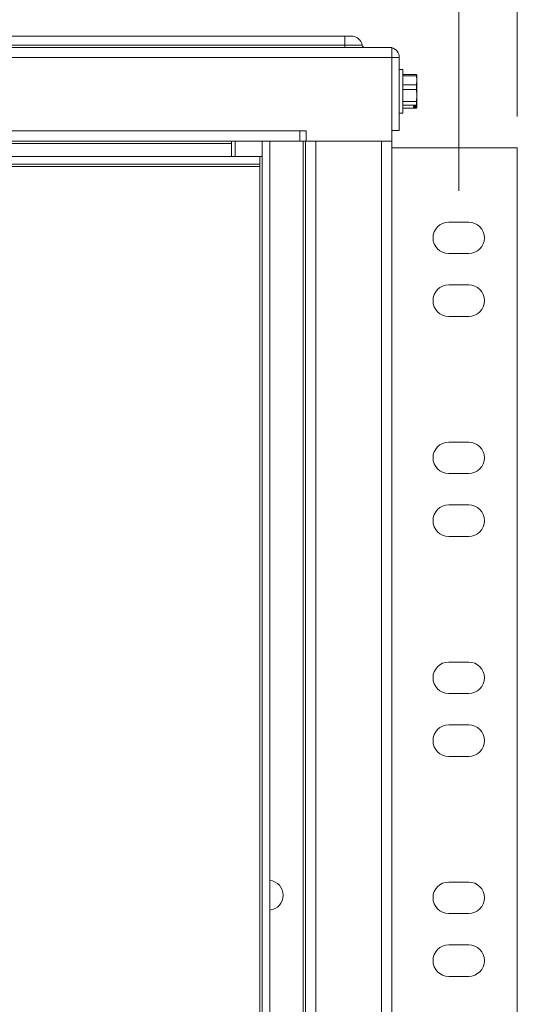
# Paper-space layout '2' of a CAD drawing. Header units: inches. Extents: x 1 to 109, y 1 to 85.
# Tile 31 of 66: x 54.49 to 58.45, y 58.45 to 66.28. Entities that reach past the tile are written whole.
import ezdxf

# ---------------------------------------------------------------- set-up
doc = ezdxf.new("R2010")
doc.units = ezdxf.units.IN
doc.header["$MEASUREMENT"] = 0
doc.styles.add('SLDTEXTSTYLE0', font='GOTHIC.TTF', dxfattribs={"width": 0.913})
doc.dimstyles.new('SLDDIMSTYLE0', dxfattribs={"dimtxt": 0.625, "dimasz": 0.65, "dimexe": 0, "dimexo": 0.0625, "dimgap": 0.15625, "dimtad": 0, "dimtih": 1, "dimtoh": 1, "dimrnd": 1e-09, "dimzin": 12, "dimdsep": 46, "dimtxsty": 'SLDTEXTSTYLE0', "dimsah": 1, "dimcen": 0.09, "dimadec": 0, "dimazin": 3, "dimtfac": 1, "dimtofl": 0, "dimtmove": 0, "dimatfit": 3, "dimfxl": 1, "dimfrac": 2, "dimtolj": 1, "dimtzin": 12, "dimarcsym": 0})

# ---------------------------------------------------------------- blocks, each defined once
blk = doc.blocks.new('_D_19')
at = {"color": 7, "linetype": 'Continuous', "lineweight": 0, "ltscale": 5}
for p, q in [((39.676, 64.9223), (39.6761, 69.5073)), ((57.9886, 64.9221), (57.9887, 69.5071)), ((39.6761, 68.8823), (46.5892, 68.8822)), ((57.9887, 68.8821), (51.36, 68.8822))]:
    blk.add_line(p, q, dxfattribs=at)
for points in [[(39.6761, 68.8823), (40.3261, 68.7823), (40.3261, 68.9823)], [(57.9887, 68.8821), (57.3387, 68.9821), (57.3387, 68.7821)]]:
    blk.add_solid(points, dxfattribs=at)
at = {"color": 7, "linetype": 'Continuous', "lineweight": 0, "ltscale": 5, "char_height": 0.625, "attachment_point": 1, "style": 'SLDTEXTSTYLE0'}
for s, insert in [(' (MTG)', (48.6673, 69.1844)), ('18.31', (46.5892, 69.1844))]:
    blk.add_mtext(s, dxfattribs=dict(at, insert=insert))
blk = doc.blocks.new('_D_20')
at = {"color": 7, "linetype": 'Continuous', "lineweight": 0, "ltscale": 5}
for p, q in [((39.21, 65.5123), (39.21, 71.5117)), ((58.4546, 65.5121), (58.4546, 71.5117)), ((39.21, 70.8867), (47.6506, 70.8867)), ((58.4546, 70.8867), (49.7287, 70.8867))]:
    blk.add_line(p, q, dxfattribs=at)
for points in [[(39.21, 70.8867), (39.86, 70.7867), (39.86, 70.9867)], [(58.4546, 70.8867), (57.8046, 70.9867), (57.8046, 70.7867)]]:
    blk.add_solid(points, dxfattribs=at)
at = {"color": 7, "linetype": 'Continuous', "lineweight": 0, "ltscale": 5, "insert": (47.6506, 71.1889), "char_height": 0.625, "attachment_point": 1, "style": 'SLDTEXTSTYLE0'}
blk.add_mtext('19.24', dxfattribs=at)

psp = doc.layouts.new('2')

# ---------------------------------------------------------------- linework, layer by layer
at = {"color": 7, "linetype": 'Continuous', "lineweight": 15, "ltscale": 5}
for p, q in [((40.5818, 66.1519), (57.0818, 66.1519)), ((57.0818, 66.0786), (57.0818, 66.1519)), ((57.0818, 66.1519), (57.1325, 66.1519)), ((40.2296, 66.0619), (57.435, 66.0619)), ((57.0818, 66.0786), (40.5818, 66.0786)), ((57.0818, 66.062), (40.5818, 66.062)), ((57.0818, 66.062), (57.0818, 66.0786)), ((57.0818, 66.062), (57.0818, 66.0619)), ((57.3096, 66.062), (57.0818, 66.062)), ((57.3096, 66.0619), (57.3096, 66.062)), ((57.455, 66.0619), (57.435, 66.0619)), ((57.455, 65.9821), (57.455, 66.0619)), ((57.455, 65.9821), (40.2096, 65.9821)), ((57.455, 65.9821), (57.455, 65.3171)), ((57.455, 65.9821), (57.5148, 65.9821)), ((57.5148, 65.4021), (57.5148, 65.9821)), ((57.543, 65.8861), (57.5148, 65.8861)), ((57.543, 65.5381), (57.543, 65.8861)), ((57.543, 65.8455), (57.6514, 65.8455)), ((57.6514, 65.835), (57.543, 65.835)), ((57.6514, 65.835), (57.6514, 65.8455)), ((57.6514, 65.8455), (57.6534, 65.8411)), ((57.6558, 65.7999), (57.6514, 65.835)), ((57.6514, 65.7648), (57.6558, 65.7999)), ((57.6558, 65.8371), (57.6539, 65.8413)), ((57.6558, 65.8371), (57.6558, 65.7999)), ((57.6558, 65.7999), (57.6558, 65.679)), ((57.543, 65.7648), (57.6514, 65.7648)), ((57.6514, 65.7266), (57.543, 65.7266)), ((57.6514, 65.7266), (57.6514, 65.7648)), ((57.6558, 65.679), (57.6514, 65.7266)), ((57.6514, 65.6314), (57.6558, 65.679)), ((57.6558, 65.679), (57.6558, 65.596)), ((57.543, 65.6314), (57.6514, 65.6314)), ((57.6514, 65.6036), (57.543, 65.6036)), ((57.543, 65.5786), (57.6514, 65.5786)), ((57.6276, 65.5951), (57.6554, 65.5951)), ((57.6276, 65.5951), (57.6276, 65.5872)), ((57.6276, 65.5872), (57.6554, 65.5872)), ((57.6514, 65.6036), (57.6514, 65.6314)), ((57.6554, 65.5951), (57.6514, 65.6036)), ((57.6539, 65.5828), (57.6558, 65.5871)), ((57.6554, 65.5951), (57.6558, 65.596)), ((57.6558, 65.5881), (57.6554, 65.5872)), ((57.6558, 65.5881), (57.6558, 65.596)), ((57.6558, 65.5881), (57.6558, 65.5871)), ((57.5148, 65.5381), (57.543, 65.5381)), ((40.9398, 65.3971), (56.7248, 65.3971)), ((56.7248, 65.3971), (56.775, 65.3971)), ((56.7248, 65.3173), (56.7248, 65.3971)), ((56.775, 65.3171), (56.775, 65.3971)), ((57.5148, 65.4021), (57.455, 65.4021)), ((56.7248, 65.3173), (40.9398, 65.3173)), ((42.0298, 65.2973), (56.1798, 65.2973)), ((56.1798, 65.3173), (56.1798, 65.2973)), ((56.1798, 65.2973), (56.1798, 65.1937)), ((56.2078, 65.1937), (56.2078, 65.3171)), ((56.2078, 65.3171), (56.4249, 65.3171)), ((56.4249, 49.5721), (56.4249, 65.3173)), ((56.4847, 49.5721), (56.4847, 65.3173)), ((56.4847, 65.3171), (56.7498, 65.3171)), ((56.7498, 65.3171), (56.7498, 50.0873)), ((56.7698, 65.3171), (56.7498, 65.3171)), ((56.7698, 49.5823), (56.7698, 65.3171)), ((56.7698, 65.3171), (56.8496, 65.3171)), ((56.8496, 65.3171), (56.775, 65.3171)), ((56.8496, 65.3171), (56.8496, 49.5823)), ((56.8496, 65.3171), (57.3748, 65.3171)), ((57.455, 65.3171), (57.3748, 65.3171)), ((57.3748, 49.5823), (57.3748, 65.3171)), ((57.3748, 65.3171), (57.3874, 65.3171)), ((57.4546, 65.3171), (57.4546, 49.5823)), ((57.4546, 65.2621), (58.4546, 65.2621)), ((58.4546, 65.2621), (58.4546, 49.3321)), ((56.4049, 65.1937), (41.1427, 65.1937)), ((56.4049, 65.1937), (56.4049, 65.1339)), ((56.4249, 65.1937), (56.4049, 65.1937)), ((41.0427, 65.1139), (56.4049, 65.1139)), ((56.4049, 65.1339), (41.1427, 65.1339)), ((56.4049, 65.1139), (56.4049, 65.1339)), ((56.4049, 65.1139), (56.4049, 49.6957)), ((58.0686, 64.6721), (57.9086, 64.6721)), ((57.9086, 64.4221), (58.0686, 64.4221)), ((58.0686, 64.1721), (57.9086, 64.1721)), ((57.9086, 63.9221), (58.0686, 63.9221)), ((58.0686, 62.9221), (57.9086, 62.9221)), ((57.9086, 62.6721), (58.0686, 62.6721)), ((58.0686, 62.4221), (57.9086, 62.4221)), ((57.9086, 62.1721), (58.0686, 62.1721)), ((58.0686, 61.1721), (57.9086, 61.1721)), ((57.9086, 60.9221), (58.0686, 60.9221)), ((58.0686, 60.6721), (57.9086, 60.6721)), ((57.9086, 60.4221), (58.0686, 60.4221)), ((58.0686, 59.4221), (57.9086, 59.4221)), ((57.9086, 59.1721), (58.0686, 59.1721)), ((58.0686, 58.9221), (57.9086, 58.9221)), ((57.9086, 58.6721), (58.0686, 58.6721))]:
    psp.add_line(p, q, dxfattribs=at)
at = {"color": 8, "linetype": 'Continuous', "lineweight": 15, "ltscale": 5}
psp.add_line((57.2199, 66.0786), (57.0818, 66.0786), dxfattribs=at)
at = {"color": 7, "linetype": 'Continuous', "lineweight": 15, "ltscale": 25}
for centre, radius, start, end in [((57.1325, 66.0631), 0.0888, 10.09201, 90), ((57.2398, 66.0822), 0.0202, 190.09201, 270), ((57.435, 65.9821), 0.0798, 0, 75.48541), ((57.9086, 64.5471), 0.125, 90, 270), ((58.0686, 64.5471), 0.125, 270, 90), ((57.9086, 64.0471), 0.125, 90, 270), ((58.0686, 64.0471), 0.125, 270, 90), ((57.9086, 62.7971), 0.125, 90, 270), ((58.0686, 62.7971), 0.125, 270, 90), ((57.9086, 62.2971), 0.125, 90, 270), ((58.0686, 62.2971), 0.125, 270, 90), ((57.9086, 61.0471), 0.125, 90, 270), ((58.0686, 61.0471), 0.125, 270, 90), ((57.9086, 60.5471), 0.125, 90, 270), ((58.0686, 60.5471), 0.125, 270, 90), ((56.4728, 59.3171), 0.1185, 275.76347, 84.23653), ((57.9086, 59.2971), 0.125, 90, 270), ((58.0686, 59.2971), 0.125, 270, 90), ((57.9086, 58.7971), 0.125, 90, 270), ((58.0686, 58.7971), 0.125, 270, 90)]:
    psp.add_arc(centre, radius, start, end, dxfattribs=at)
at = {"color": 7, "linetype": 'Continuous', "lineweight": 15, "ltscale": 5}
psp.add_open_spline([(57.6514, 65.5786), (57.6518, 65.5791), (57.6536, 65.5819), (57.6546, 65.5848), (57.6554, 65.5872)], degree=3, knots=[0, 0, 0, 0, 0.1682745, 1, 1, 1, 1], dxfattribs=at)

# ---------------------------------------------------------------- dimensions: what is measured, and where the dimension line sits
at = {"color": 7, "linetype": 'Continuous', "lineweight": 0, "ltscale": 5}
dim = psp.add_linear_dim(base=(58.4546, 70.8867), p1=(39.21, 65.2623), p2=(58.4546, 65.2621), dimstyle='SLDDIMSTYLE0', dxfattribs=at)
dim.commit()
dim.dimension.update_dxf_attribs({"geometry": '_D_20', "text_midpoint": (48.6897, 70.8867), "dimtype": 160})
dim = psp.add_linear_dim(base=(57.9887, 68.8821), p1=(39.676, 64.6723), p2=(57.9886, 64.6721), angle=359.99937, text='<> (MTG)', dimstyle='SLDDIMSTYLE0', dxfattribs=at)
dim.commit()
dim.dimension.update_dxf_attribs({"geometry": '_D_19', "text_midpoint": (48.9746, 68.8822), "dimtype": 160})

doc.saveas('drawing.dxf')
